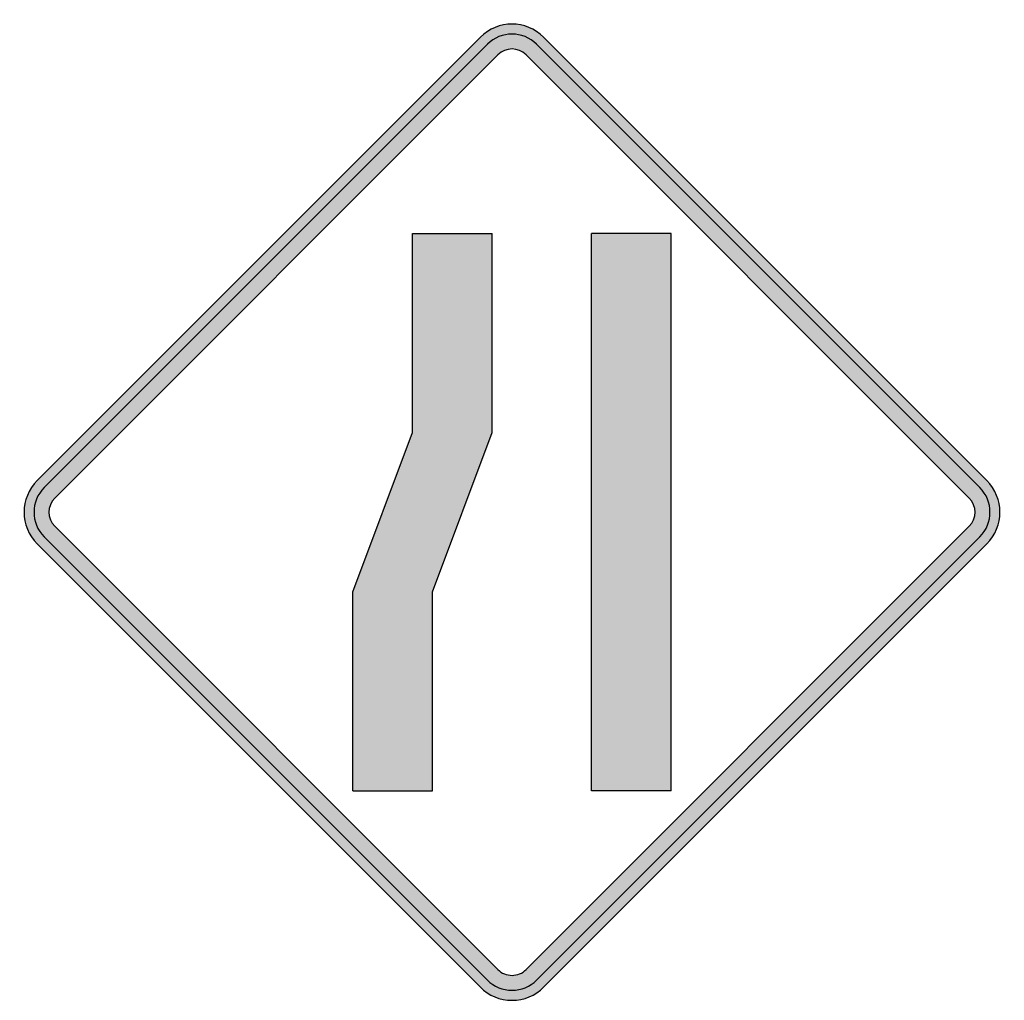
# Model space of a CAD drawing. Header units: inches. Extents: x -25.7 to 25.7, y -25.5 to 25.7.
import ezdxf

# ---------------------------------------------------------------- set-up
doc = ezdxf.new("R2010")
doc.units = ezdxf.units.IN
doc.header["$MEASUREMENT"] = 0

msp = doc.modelspace()

# ---------------------------------------------------------------- hatches: boundary and pattern name
h = msp.add_hatch(color=7)
h.paths.add_polyline_path([(24.769, -1.655), (1.655, -24.769), (1.417, -24.972), (1.162, -25.142), (0.891, -25.278), (0.602, -25.379), (0.305, -25.439), (0, -25.456), (-0.305, -25.439), (-0.602, -25.379), (-0.891, -25.278), (-1.162, -25.142), (-1.417, -24.972), (-1.655, -24.769), (-24.769, -1.655), (-24.981, -1.417), (-25.15, -1.154), (-25.286, -0.882), (-25.379, -0.594), (-25.439, -0.297), (-25.456, 0), (-25.439, 0.297), (-25.379, 0.594), (-25.286, 0.874), (-25.15, 1.154), (-24.981, 1.409), (-24.769, 1.646), (-1.655, 24.769), (-1.409, 24.981), (-1.154, 25.15), (-0.882, 25.286), (-0.594, 25.379), (-0.297, 25.439), (0, 25.456), (0.297, 25.439), (0.594, 25.379), (0.882, 25.286), (1.154, 25.15), (1.409, 24.981), (1.655, 24.769), (24.769, 1.655), (24.981, 1.409), (25.15, 1.154), (25.286, 0.882), (25.379, 0.594), (25.439, 0.297), (25.456, 0), (25.439, -0.297), (25.379, -0.594), (25.286, -0.882), (25.15, -1.154), (24.981, -1.409), (24.769, -1.655)])
h.paths.add_polyline_path([(-0.73, -23.852), (-23.852, -0.73), (-23.945, -0.628), (-24.022, -0.509), (-24.081, -0.39), (-24.124, -0.263), (-24.158, 0), (-24.124, 0.263), (-24.081, 0.39), (-24.022, 0.509), (-23.945, 0.628), (-23.852, 0.73), (-0.73, 23.852), (-0.628, 23.945), (-0.509, 24.022), (-0.39, 24.081), (-0.263, 24.124), (0, 24.158), (0.263, 24.124), (0.39, 24.081), (0.509, 24.022), (0.628, 23.945), (0.73, 23.852), (23.852, 0.73), (23.945, 0.628), (24.022, 0.509), (24.081, 0.39), (24.124, 0.263), (24.158, 0), (24.124, -0.263), (24.081, -0.39), (24.022, -0.509), (23.945, -0.628), (23.852, -0.73), (0.73, -23.852), (0.628, -23.945), (0.518, -24.022), (0.399, -24.081), (0.272, -24.124), (0.136, -24.149), (0, -24.158), (-0.136, -24.149), (-0.272, -24.124), (-0.399, -24.081), (-0.518, -24.022), (-0.628, -23.945), (-0.73, -23.852)], flags=0)
for points in [[(-4.149, -14.535), (-4.149, -4.149), (-1.035, 4.149), (-1.035, 14.535), (-5.193, 14.535), (-5.193, 4.149), (-8.307, -4.149), (-8.307, -14.535), (-4.149, -14.535)], [(4.149, -14.535), (4.149, 14.535), (8.307, 14.535), (8.307, -14.535), (4.149, -14.535)]]:
    msp.add_hatch(color=7).paths.add_polyline_path(points)

# ---------------------------------------------------------------- linework, layer by layer
at = {"color": 7}
for p, q in [((-1.652, 24.772), (-24.771, 1.651)), ((24.771, 1.651), (1.652, 24.772)), ((-1.284, 24.406), (-24.404, 1.285)), ((24.405, 1.285), (1.286, 24.406)), ((-0.732, 23.855), (-23.852, 0.733)), ((23.854, 0.733), (0.734, 23.855)), ((-5.19, 14.531), (-1.038, 14.531)), ((-5.19, 4.151), (-5.19, 14.531)), ((-1.038, 4.151), (-1.038, 14.531)), ((4.151, -14.532), (4.151, 14.531)), ((8.303, 14.531), (4.151, 14.531)), ((8.303, -14.532), (8.303, 14.531)), ((-8.304, -4.152), (-5.19, 4.151)), ((-4.152, -4.152), (-1.038, 4.151)), ((-23.852, -0.733), (-0.732, -23.852)), ((23.854, -0.733), (0.734, -23.852)), ((-24.404, -1.286), (-1.284, -24.404)), ((24.405, -1.286), (1.286, -24.404)), ((-24.771, -1.653), (-1.652, -24.771)), ((24.771, -1.653), (1.652, -24.771)), ((-8.304, -14.532), (-8.304, -4.152)), ((-4.152, -14.532), (-4.152, -4.152)), ((-8.304, -14.532), (-4.152, -14.532)), ((8.303, -14.532), (4.151, -14.532))]:
    msp.add_line(p, q, dxfattribs=at)
for points in [[(1.651, 24.771), (0.739, 25.683), (-0.739, 25.683), (-1.652, 24.771)], [(1.284, 24.404), (0.575, 25.113), (-0.575, 25.113), (-1.284, 24.404)], [(0.733, 23.853), (0.328, 24.257), (-0.328, 24.257), (-0.733, 23.853)], [(-24.772, 1.65), (-25.684, 0.738), (-25.684, -0.741), (-24.772, -1.653)], [(24.772, -1.652), (25.684, -0.74), (25.684, 0.739), (24.772, 1.651)], [(-24.405, 1.284), (-25.114, 0.574), (-25.114, -0.575), (-24.405, -1.285)], [(24.405, -1.285), (25.114, -0.575), (25.114, 0.574), (24.405, 1.284)], [(-23.853, 0.732), (-24.258, 0.328), (-24.258, -0.329), (-23.853, -0.733)], [(23.853, -0.733), (24.258, -0.329), (24.258, 0.328), (23.853, 0.732)]]:
    msp.add_open_spline(points, degree=3, dxfattribs=at)
for points in [[(-0.733, -23.853), (-0.539, -24.047), (-0.275, -24.156), (0, -24.156), (0.275, -24.156), (0.538, -24.047), (0.733, -23.853)], [(-1.284, -24.404), (-0.944, -24.745), (-0.482, -24.936), (0, -24.936), (0.482, -24.936), (0.943, -24.745), (1.284, -24.404)], [(-1.652, -24.771), (-1.214, -25.209), (-0.62, -25.455), (0, -25.455), (0.619, -25.455), (1.213, -25.209), (1.651, -24.771)]]:
    msp.add_open_spline(points, degree=3, knots=[0, 0, 0, 0, 1, 1, 1, 2, 2, 2, 2], dxfattribs=at)

doc.saveas('drawing.dxf')
